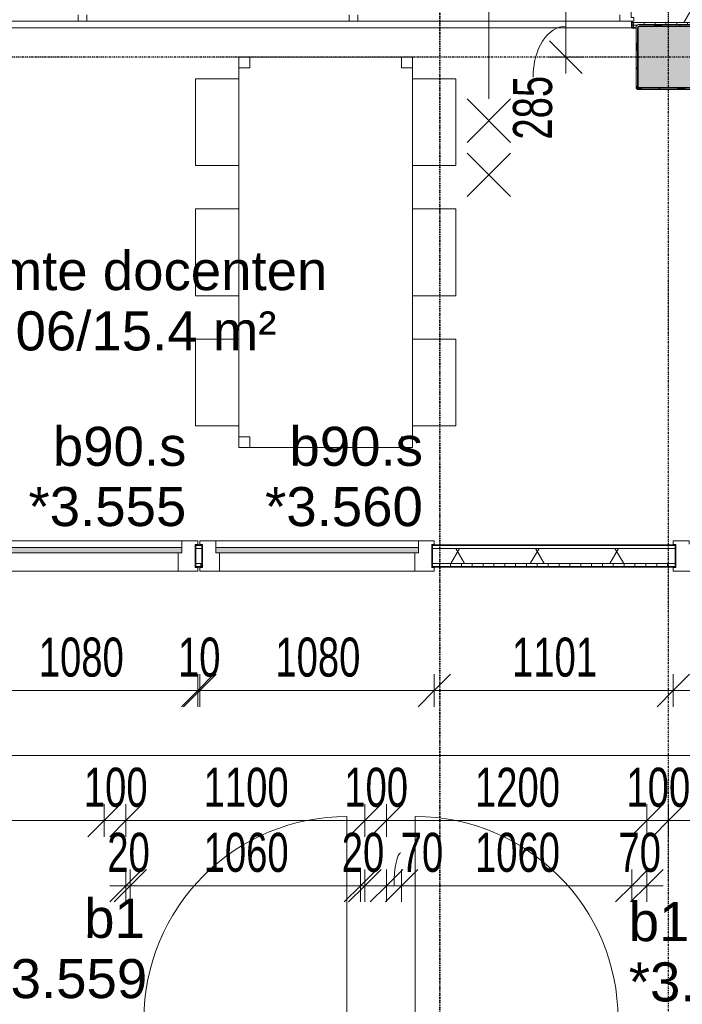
# Model space of a CAD drawing. Header units: millimetres. Extents: x -80560 to 110805, y -11020 to 52719.
# Tile 83 of 145: x 64305 to 67358, y 18234 to 22772. Entities that reach past the tile are written whole.
import ezdxf

# ---------------------------------------------------------------- set-up
doc = ezdxf.new("R2010")
doc.units = ezdxf.units.MM
doc.linetypes.add('CENTER2', pattern=[20, 8, -4, 4, -4])
doc.linetypes.add('DASHDOT2', pattern=[8, 4, -2, 0, -2])
for name, color, linetype, lineweight in [('A-ANNO-DIMS', 211, 'Continuous', 9), ('A-ANNO-DIMS-100', 211, 'Continuous', 9), ('A-ANNO-NOTE', 131, 'Continuous', 18), ('A-AREA-IDEN', 2, 'Continuous', 9), ('A-DOOR', 31, 'Continuous', 18), ('A-GLAZ', 151, 'Continuous', 18), ('A-GLAZ-IDEN', 152, 'Continuous', 18), ('A-WALL', 113, 'Continuous', 35), ('A-WALL-PATT', 111, 'Continuous', 35), ('G-ANNO-SYMB', 111, 'Continuous', 9), ('I-FURN', 30, 'Continuous', 18), ('I-WALL', 2, 'Continuous', 18), ('S-COLS', 52, 'Continuous', 18), ('S-GRID', 1, 'Continuous', 9)]:
    doc.layers.add(name, color=color, linetype=linetype, lineweight=lineweight)
doc.styles.add('Arial', font='arial.ttf', dxfattribs={"height": 180})
doc.styles.add('Arial_5', font='arial.ttf', dxfattribs={"width": 0.7, "height": 180})
doc.dimstyles.new('n3o_1_8', dxfattribs={"dimscale": 304.8, "dimtxt": 183.646692, "dimasz": 0.492126, "dimexe": 0.246063, "dimexo": 0.0625, "dimgap": 0.032808, "dimtad": 1, "dimdec": 0, "dimdsep": 46, "dimtxsty": 'Arial_5', "dimblk1": 'OBLIQUE', "dimblk2": 'OBLIQUE', "dimsah": 1, "dimcen": 0.09, "dimdle": 0.246063, "dimazin": 0, "dimtfac": 1, "dimtdec": 4, "dimtix": 1, "dimtmove": 0, "dimatfit": 3, "dimfxl": 0.246063, "dimfxlon": 1, "dimtvp": 1, "dimtolj": 1, "dimtzin": 0, "dimarcsym": 2})
doc.dimstyles.new('n3o_1_8_1', dxfattribs={"dimscale": 304.8, "dimtxt": 183.646692, "dimasz": 0.492126, "dimexe": 0.246063, "dimexo": 0.0625, "dimgap": 0.032808, "dimtad": 1, "dimdec": 0, "dimdsep": 46, "dimtxsty": 'Arial_5', "dimblk1": 'OBLIQUE', "dimblk2": 'OBLIQUE', "dimsah": 1, "dimcen": 0.09, "dimdle": 0.246063, "dimazin": 0, "dimtfac": 1, "dimtdec": 4, "dimtix": 1, "dimtmove": 1, "dimatfit": 3, "dimfxl": 0.246063, "dimfxlon": 1, "dimtvp": 1, "dimtolj": 1, "dimtzin": 0, "dimarcsym": 2})
doc.dimstyles.new('n3o_1_8_3', dxfattribs={"dimscale": 304.8, "dimtxt": 183.646692, "dimasz": 0.492126, "dimexe": 0.246063, "dimexo": 0.0625, "dimgap": 0.032808, "dimtad": 1, "dimdec": 0, "dimdsep": 46, "dimtxsty": 'Arial_5', "dimblk1": 'OBLIQUE', "dimblk2": 'OBLIQUE', "dimsah": 1, "dimcen": 0.09, "dimdle": 0.246063, "dimazin": 0, "dimtfac": 1, "dimtdec": 4, "dimtix": 1, "dimtmove": 0, "dimatfit": 3, "dimfxl": 0.246063, "dimfxlon": 1, "dimtvp": 1, "dimtolj": 1, "dimtzin": 0, "dimarcsym": 2})
doc.dimstyles.new('n3o_1_8_4', dxfattribs={"dimscale": 304.8, "dimtxt": 183.646692, "dimasz": 0.492126, "dimexe": 0.246063, "dimexo": 0.0625, "dimgap": 0.032808, "dimtad": 1, "dimdec": 0, "dimdsep": 46, "dimtxsty": 'Arial_5', "dimblk1": 'OBLIQUE', "dimblk2": 'OBLIQUE', "dimsah": 1, "dimcen": 0.09, "dimdle": 0.246063, "dimazin": 0, "dimtfac": 1, "dimtdec": 4, "dimtix": 1, "dimtmove": 0, "dimatfit": 3, "dimfxl": 0.246063, "dimfxlon": 1, "dimtvp": 1, "dimtolj": 1, "dimtzin": 0, "dimarcsym": 2})
pattern_1 = [(90, (60182.32, 22735), (-50, -1e-13), [])]
pattern_2 = [(60, (24894.82, 0), (-274.963, 158.75), []), (120, (24894.82, 0), (-274.963, -158.75), [])]

# ---------------------------------------------------------------- blocks, each defined once
blk = doc.blocks.new('NLRS_28_SCO_UN_staalkolom koker betongevuld_gen_CGA - kolom A-1233145-DO_03 derde verdieping')
at = {"layer": 'S-COLS', "lineweight": 5}
h = blk.add_hatch(dxfattribs=at)
h.set_pattern_fill('FP_177', color=256, style=0, pattern_type=2)
h.set_pattern_definition([(45, (-42400, -22600), (-99.99975, 99.99975), []), (45, (-42315, -22600), (-99.99975, 99.99975), []), (45, (-42310, -22600), (-99.99975, 99.99975), []), (45, (-42305, -22600), (-99.99975, 99.99975), []), (45, (-42300, -22600), (-99.99975, 99.99975), []), (45, (-42295, -22600), (-99.99975, 99.99975), []), (45, (-42290, -22600), (-99.99975, 99.99975), []), (45, (-42285, -22600), (-99.99975, 99.99975), [])])
h.paths.add_polyline_path([(138, -150), (146.5, -146.5), (150, -138), (150, 138), (146.5, 146.5), (137.2, 150), (-138, 150), (-146.5, 146.5), (-150, 138), (-150, -138), (-146.5, -146.5), (-138, -150)], flags=0)
h.paths.add_polyline_path([(-134, -142), (-139.7, -139.7), (-142, -134), (-142, 134), (-139.7, 139.7), (-134, 142), (134, 142), (139.7, 139.7), (142, 134), (142, -134), (139.7, -139.7), (134, -142)], flags=0)
at = {"layer": 'S-COLS', "lineweight": 9}
blk.add_hatch(color=256, dxfattribs=at).paths.add_polyline_path([(-134, -142), (134, -142), (139.7, -139.7), (142, -134), (142, 134), (139.7, 139.7), (134, 142), (-134, 142), (-139.7, 139.7), (-142, 134), (-142, -134), (-139.7, -139.7)], flags=0)
at = {"layer": 'S-COLS'}
for p, q in [((-150, -138), (-150, 138)), ((-138, 150), (138, 150)), ((134, 142), (-134, 142)), ((150, 138), (150, -138)), ((-142, 134), (-142, -134)), ((142, -134), (142, 134)), ((138, -150), (-138, -150)), ((-134, -142), (134, -142))]:
    blk.add_line(p, q, dxfattribs=at)
at = {"layer": 'S-COLS', "lineweight": 35}
for p, q in [((-134, 142), (134, 142)), ((-142, -134), (-142, 134)), ((142, 134), (142, -134)), ((134, -142), (-134, -142))]:
    blk.add_line(p, q, dxfattribs=at)
at = {"layer": 'S-COLS'}
for centre, radius, start, end in [((-138, 138), 12, 90, 180), ((-134, 134), 8, 90, 180), ((134, 134), 8, 360, 90), ((138, 138), 12, 0, 90), ((-134, -134), 8, 180, 270), ((134, -134), 8, 270, 360), ((-138, -138), 12, 180, 270), ((138, -138), 12, 270, 360)]:
    blk.add_arc(centre, radius, start, end, dxfattribs=at)
at = {"layer": 'S-COLS', "lineweight": 35}
for centre, start, end in [((-134, 134), 90, 180), ((134, 134), 0, 90), ((-134, -134), 180, 270), ((134, -134), 270, 0)]:
    blk.add_arc(centre, 8, start, end, dxfattribs=at)
blk = doc.blocks.new('19112_SW_LeonardoCollege_R2020_rvt-1-DO_03 derde verdieping')
at = {"color": 250, "lineweight": 9}
blk.add_blockref('NLRS_28_SCO_UN_staalkolom koker betongevuld_gen_CGA - kolom A-1233145-DO_03 derde verdieping', (42400, 22600), dxfattribs=at)
blk = doc.blocks.new('70_EHA_GEN_Aula tables - 6 chairs-30219602-DO_03 derde verdieping')
at = {"layer": 'I-FURN'}
for p, q in [((-800, 600), (-400, 600)), ((-800, 400), (-800, 600)), ((-400, 600), (-400, 400)), ((-200, 600), (200, 600)), ((-200, 400), (-200, 600)), ((200, 600), (200, 400)), ((400, 600), (800, 600)), ((400, 400), (400, 600)), ((800, 600), (800, 400)), ((-850, 400), (-900, 400)), ((-900, 400), (-900, 350)), ((-900, 350), (-900, 400)), ((-900, 400), (-850, 400)), ((900, 400), (-900, 400)), ((-900, 400), (-900, -400)), ((-900, -400), (-900, 400)), ((-900, 400), (900, 400)), ((-850, 350), (-850, 400)), ((-850, 400), (-850, 350)), ((900, 400), (850, 400)), ((850, 400), (850, 350)), ((850, 350), (850, 400)), ((850, 400), (900, 400)), ((900, 350), (900, 400)), ((900, 400), (900, 350)), ((900, -400), (900, 400)), ((900, 400), (900, -400)), ((-900, 350), (-850, 350)), ((-850, 350), (-900, 350)), ((850, 350), (900, 350)), ((900, 350), (850, 350)), ((-850, -350), (-900, -350)), ((-900, -350), (-900, -400)), ((-900, -400), (-900, -350)), ((-900, -350), (-850, -350)), ((-850, -400), (-850, -350)), ((-850, -350), (-850, -400)), ((900, -350), (850, -350)), ((850, -350), (850, -400)), ((850, -400), (850, -350)), ((850, -350), (900, -350)), ((900, -400), (900, -350)), ((900, -350), (900, -400)), ((-900, -400), (-850, -400)), ((-850, -400), (-900, -400)), ((-900, -400), (900, -400)), ((900, -400), (-900, -400)), ((-800, -400), (-800, -600)), ((-400, -600), (-400, -400)), ((-200, -400), (-200, -600)), ((200, -600), (200, -400)), ((400, -600), (400, -400)), ((800, -400), (800, -600)), ((850, -400), (900, -400)), ((900, -400), (850, -400)), ((-800, -600), (-400, -600)), ((-200, -600), (200, -600)), ((800, -600), (400, -600))]:
    blk.add_line(p, q, dxfattribs=at)
blk = doc.blocks.new('32_n3o_raam_h1xb4 - 90x139_25_M_1740x5080-33466108-DO_03 derde verdieping')
at = {"layer": 'A-GLAZ'}
for p, q in [((-2540, 45), (-2540, 28)), ((-2475, 45), (-2540, 45)), ((-2540, 28), (-2528, 28)), ((-2528, 28), (-2528, -94)), ((-2475, 15), (-2475, 45)), ((-2475, 45), (-1268, 45)), ((-1228, 45), (-1268, 45)), ((-1268, 45), (-1268, 15)), ((-1228, 15), (-1228, 45)), ((-1228, 45), (-20, 45)), ((20, 45), (-20, 45)), ((-20, 45), (-20, 15)), ((20, 15), (20, 45)), ((20, 45), (1228, 45)), ((1268, 45), (1228, 45)), ((1228, 45), (1228, 15)), ((1268, 15), (1268, 45)), ((1268, 45), (2475, 45)), ((2540, 45), (2475, 45)), ((2475, 45), (2475, 15)), ((2528, -94), (2528, 28)), ((2528, 28), (2540, 28)), ((2540, 28), (2540, 45)), ((-2450, -94), (-2450, -9)), ((-1293, -9), (-1293, -94)), ((-1203, -94), (-1203, -9)), ((-45, -9), (-45, -94)), ((45, -94), (45, -9)), ((1203, -9), (1203, -94)), ((1293, -94), (1293, -9)), ((2450, -9), (2450, -94)), ((-2528, -94), (-2450, -94)), ((-1293, -94), (-2450, -94)), ((-1293, -94), (-1203, -94)), ((-45, -94), (-1203, -94)), ((-45, -94), (45, -94)), ((1203, -94), (45, -94)), ((1203, -94), (1293, -94)), ((2450, -94), (1293, -94)), ((2450, -94), (2528, -94))]:
    blk.add_line(p, q, dxfattribs=at)
blk = doc.blocks.new('32_n3o_deur_enkel - 90x139_17_K_930_2590x1080_glasdeur-33460518-DO_03 derde verdieping')
at = {"layer": 'A-GLAZ'}
for p, q in [((-467, 69.5), (-540, 69.5)), ((-540, 69.5), (-540, 52.5)), ((-540, 52.5), (-528, 52.5)), ((-528, 52.5), (-528, -52.5)), ((-467, 55.5), (-467, 69.5)), ((540, 69.5), (467, 69.5)), ((467, 69.5), (467, 55.5)), ((528, -52.5), (528, 52.5)), ((528, 52.5), (540, 52.5)), ((540, 52.5), (540, 69.5)), ((-450, -69.5), (-450, 15.5)), ((450, 15.5), (450, -69.5)), ((-528, -52.5), (-540, -52.5)), ((-540, -52.5), (-540, -69.5)), ((-540, -69.5), (-450, -69.5)), ((450, -69.5), (540, -69.5)), ((540, -52.5), (528, -52.5)), ((540, -69.5), (540, -52.5))]:
    blk.add_line(p, q, dxfattribs=at)
blk = doc.blocks.new('32_n3o_raam_h1xb1 - 90x139_17_K_2590x1080-33460519-DO_03 derde verdieping')
at = {"layer": 'A-GLAZ'}
for p, q in [((-540, 69.5), (-450, 69.5)), ((-540, 52.5), (-540, 69.5)), ((-528, 52.5), (-540, 52.5)), ((-528, -52.5), (-528, 52.5)), ((-450, 69.5), (-450, -15.5)), ((450, 69.5), (-450, 69.5)), ((450, 69.5), (540, 69.5)), ((450, -15.5), (450, 69.5)), ((528, 52.5), (528, -52.5)), ((540, 52.5), (528, 52.5)), ((540, 69.5), (540, 52.5)), ((-467, -39.5), (-467, -69.5)), ((467, -69.5), (467, -39.5)), ((-540, -52.5), (-528, -52.5)), ((-540, -69.5), (-540, -52.5)), ((-467, -69.5), (-540, -69.5)), ((-467, -69.5), (467, -69.5)), ((540, -69.5), (467, -69.5)), ((528, -52.5), (540, -52.5)), ((540, -52.5), (540, -69.5))]:
    blk.add_line(p, q, dxfattribs=at)
blk = doc.blocks.new('30_n3o_raam_vast - 24mm-33458426-DO_03 derde verdieping')
at = {"layer": 'A-DOOR'}
blk.add_hatch(color=256, dxfattribs=at).paths.add_polyline_path([(-934, -24), (0, -24), (0, 0), (-934, 0)], flags=0)
for p, q in [((-934, -24), (-934, 0)), ((-934, 0), (0, 0)), ((0, 0), (0, -24)), ((0, -24), (-934, -24))]:
    blk.add_line(p, q, dxfattribs=at)
blk = doc.blocks.new('00_n3o_symbool_swingangle - std-31745489-DO_03 derde verdieping')
at = {"layer": 'A-DOOR'}
blk.add_line((-415, -10), (-415, -944), dxfattribs=at)
blk.add_arc((-415, -10), 934, 270, 0, dxfattribs=at)
blk = doc.blocks.new('00_n3o_symbool_swingangle - std-31756284-DO_03 derde verdieping')
at = {"layer": 'A-DOOR'}
blk.add_line((-415, 10), (-415, 944), dxfattribs=at)
blk.add_arc((-415, 10), 934, 360, 90, dxfattribs=at)
blk = doc.blocks.new('DIMBLOCK25-DO_03 derde verdieping')
at = {"layer": 'A-ANNO-DIMS-100'}
for p, q in [((66821.5, 22885), (66746.5, 22960)), ((66821.5, 22960), (66821.5, 22525)), ((66896.5, 22885), (66746.5, 22885)), ((66821.5, 22885), (66896.5, 22810)), ((66821.5, 22885), (66896.5, 22885)), ((66821.5, 22600), (66746.5, 22675)), ((66746.5, 22600), (66896.5, 22600)), ((66821.5, 22600), (66746.5, 22600)), ((66821.5, 22600), (66896.5, 22525))]:
    blk.add_line(p, q, dxfattribs=at)
blk.add_ellipse((66821.5, 22508), major_axis=(0, 234.5), ratio=0.645146, start_param=0, end_param=1.570796, dxfattribs=at)
at = {"layer": 'A-ANNO-DIMS-100', "color": 0, "insert": (66577.8, 22219.8), "char_height": 180, "width": 345.821, "attachment_point": 1, "rotation": 90, "line_spacing_factor": 0.941778, "style": 'Arial_5'}
blk.add_mtext('285', dxfattribs=at)
blk = doc.blocks.new('_Oblique')
at = {"color": 0, "linetype": 'ByBlock', "lineweight": -2}
blk.add_line((-0.5, -0.5), (0.5, 0.5), dxfattribs=at)
blk = doc.blocks.new('DIMBLOCK254-DO_03 derde verdieping')
at = {"layer": 'A-ANNO-DIMS-100'}
for p, q in [((51244.8, 19380.5), (51319.8, 19455.5)), ((51244.8, 19455.5), (51244.8, 19305.5)), ((51244.8, 19380.5), (51244.8, 19455.5)), ((68406.3, 19380.5), (68481.3, 19455.5)), ((68406.3, 19455.5), (68406.3, 19305.5)), ((68406.3, 19380.5), (68406.3, 19455.5)), ((51244.8, 19380.5), (51169.8, 19305.5)), ((51244.8, 19380.5), (68406.3, 19380.5)), ((68406.3, 19380.5), (68331.3, 19305.5))]:
    blk.add_line(p, q, dxfattribs=at)
at = {"layer": 'A-ANNO-DIMS-100', "color": 0, "insert": (59585.4, 19624.2), "char_height": 180, "width": 576.368, "attachment_point": 1, "line_spacing_factor": 0.941778, "style": 'Arial_5'}
blk.add_mtext('17162', dxfattribs=at)
blk = doc.blocks.new('DIMBLOCK281-DO_03 derde verdieping')
at = {"layer": 'A-ANNO-DIMS-100'}
for p, q in [((61944.8, 19080.5), (62019.8, 19155.5)), ((61944.8, 19005.5), (61944.8, 19155.5)), ((64694.8, 19080.5), (64769.8, 19155.5)), ((64694.8, 19005.5), (64694.8, 19155.5)), ((61944.8, 19080.5), (61869.8, 19005.5)), ((61944.8, 19080.5), (64694.8, 19080.5)), ((61944.8, 19080.5), (61944.8, 19005.5)), ((64694.8, 19080.5), (64619.8, 19005.5)), ((64694.8, 19080.5), (64694.8, 19005.5))]:
    blk.add_line(p, q, dxfattribs=at)
at = {"layer": 'A-ANNO-DIMS-100', "color": 0, "insert": (63127.7, 19324.2), "char_height": 180, "width": 461.094, "attachment_point": 1, "line_spacing_factor": 0.941778, "style": 'Arial_5'}
blk.add_mtext('2750', dxfattribs=at)
blk = doc.blocks.new('DIMBLOCK282-DO_03 derde verdieping')
at = {"layer": 'A-ANNO-DIMS-100'}
for p, q in [((64694.8, 19080.5), (64769.8, 19155.5)), ((64694.8, 19005.5), (64694.8, 19155.5)), ((64794.8, 19080.5), (64869.8, 19155.5)), ((64794.8, 19005.5), (64794.8, 19155.5)), ((64694.8, 19080.5), (64619.8, 19005.5)), ((64694.8, 19080.5), (64794.8, 19080.5)), ((64694.8, 19080.5), (64694.8, 19005.5)), ((64794.8, 19080.5), (64719.8, 19005.5)), ((64794.8, 19080.5), (64794.8, 19005.5))]:
    blk.add_line(p, q, dxfattribs=at)
at = {"layer": 'A-ANNO-DIMS-100', "color": 0, "insert": (64600.7, 19324.2), "char_height": 180, "width": 345.821, "attachment_point": 1, "line_spacing_factor": 0.941778, "style": 'Arial_5'}
blk.add_mtext('100', dxfattribs=at)
blk = doc.blocks.new('DIMBLOCK283-DO_03 derde verdieping')
at = {"layer": 'A-ANNO-DIMS-100'}
for p, q in [((64794.8, 19080.5), (64869.8, 19155.5)), ((64794.8, 19005.5), (64794.8, 19155.5)), ((65894.8, 19080.5), (65969.8, 19155.5)), ((65894.8, 19005.5), (65894.8, 19155.5)), ((64794.8, 19080.5), (64719.8, 19005.5)), ((64794.8, 19080.5), (65894.8, 19080.5)), ((64794.8, 19080.5), (64794.8, 19005.5)), ((65894.8, 19080.5), (65819.8, 19005.5)), ((65894.8, 19080.5), (65894.8, 19005.5))]:
    blk.add_line(p, q, dxfattribs=at)
at = {"layer": 'A-ANNO-DIMS-100', "color": 0, "insert": (65152.7, 19324.2), "char_height": 180, "width": 461.094, "attachment_point": 1, "line_spacing_factor": 0.941778, "style": 'Arial_5'}
blk.add_mtext('1100', dxfattribs=at)
blk = doc.blocks.new('DIMBLOCK284-DO_03 derde verdieping')
at = {"layer": 'A-ANNO-DIMS-100'}
for p, q in [((65894.8, 19080.5), (65969.8, 19155.5)), ((65894.8, 19005.5), (65894.8, 19155.5)), ((65994.8, 19080.5), (66069.8, 19155.5)), ((65994.8, 19005.5), (65994.8, 19155.5)), ((65894.8, 19080.5), (65819.8, 19005.5)), ((65894.8, 19080.5), (65994.8, 19080.5)), ((65894.8, 19080.5), (65894.8, 19005.5)), ((65994.8, 19080.5), (65919.8, 19005.5)), ((65994.8, 19080.5), (65994.8, 19005.5))]:
    blk.add_line(p, q, dxfattribs=at)
at = {"layer": 'A-ANNO-DIMS-100', "color": 0, "insert": (65800.7, 19324.2), "char_height": 180, "width": 345.821, "attachment_point": 1, "line_spacing_factor": 0.941778, "style": 'Arial_5'}
blk.add_mtext('100', dxfattribs=at)
blk = doc.blocks.new('DIMBLOCK285-DO_03 derde verdieping')
at = {"layer": 'A-ANNO-DIMS-100'}
for p, q in [((65994.8, 19080.5), (66069.8, 19155.5)), ((65994.8, 19005.5), (65994.8, 19155.5)), ((67194.8, 19080.5), (67269.8, 19155.5)), ((67194.8, 19005.5), (67194.8, 19155.5)), ((65994.8, 19080.5), (65919.8, 19005.5)), ((65994.8, 19080.5), (67194.8, 19080.5)), ((65994.8, 19080.5), (65994.8, 19005.5)), ((67194.8, 19080.5), (67119.8, 19005.5)), ((67194.8, 19080.5), (67194.8, 19005.5))]:
    blk.add_line(p, q, dxfattribs=at)
at = {"layer": 'A-ANNO-DIMS-100', "color": 0, "insert": (66402.7, 19324.2), "char_height": 180, "width": 461.094, "attachment_point": 1, "line_spacing_factor": 0.941778, "style": 'Arial_5'}
blk.add_mtext('1200', dxfattribs=at)
blk = doc.blocks.new('DIMBLOCK286-DO_03 derde verdieping')
at = {"layer": 'A-ANNO-DIMS-100'}
for p, q in [((67194.8, 19080.5), (67269.8, 19155.5)), ((67194.8, 19005.5), (67194.8, 19155.5)), ((67294.8, 19080.5), (67369.8, 19155.5)), ((67294.8, 19005.5), (67294.8, 19155.5)), ((67194.8, 19080.5), (67119.8, 19005.5)), ((67194.8, 19080.5), (67294.8, 19080.5)), ((67194.8, 19080.5), (67194.8, 19005.5)), ((67294.8, 19080.5), (67219.8, 19005.5)), ((67294.8, 19080.5), (67294.8, 19005.5))]:
    blk.add_line(p, q, dxfattribs=at)
at = {"layer": 'A-ANNO-DIMS-100', "color": 0, "insert": (67100.7, 19324.2), "char_height": 180, "width": 345.821, "attachment_point": 1, "line_spacing_factor": 0.941778, "style": 'Arial_5'}
blk.add_mtext('100', dxfattribs=at)
blk = doc.blocks.new('DIMBLOCK287-DO_03 derde verdieping')
at = {"layer": 'A-ANNO-DIMS-100'}
for p, q in [((67294.8, 19080.5), (67369.8, 19155.5)), ((67294.8, 19005.5), (67294.8, 19155.5)), ((69944.8, 19080.5), (70019.8, 19155.5)), ((69944.8, 19005.5), (69944.8, 19155.5)), ((67294.8, 19080.5), (67219.8, 19005.5)), ((67294.8, 19080.5), (69944.8, 19080.5)), ((67294.8, 19080.5), (67294.8, 19005.5)), ((69944.8, 19080.5), (69869.8, 19005.5)), ((69944.8, 19080.5), (69944.8, 19005.5))]:
    blk.add_line(p, q, dxfattribs=at)
at = {"layer": 'A-ANNO-DIMS-100', "color": 0, "insert": (68427.7, 19324.2), "char_height": 180, "width": 461.094, "attachment_point": 1, "line_spacing_factor": 0.941778, "style": 'Arial_5'}
blk.add_mtext('2650', dxfattribs=at)
blk = doc.blocks.new('DIMBLOCK540-DO_03 derde verdieping')
at = {"layer": 'A-ANNO-DIMS-100'}
for p, q in [((64045.3, 19680.5), (64120.3, 19755.5)), ((64045.3, 19755.5), (64045.3, 19605.5)), ((64045.3, 19680.5), (64045.3, 19755.5)), ((65125.3, 19680.5), (65200.3, 19755.5)), ((65125.3, 19755.5), (65125.3, 19605.5)), ((65125.3, 19680.5), (65125.3, 19755.5)), ((64045.3, 19680.5), (63970.3, 19605.5)), ((64045.3, 19680.5), (65125.3, 19680.5)), ((65125.3, 19680.5), (65050.3, 19605.5))]:
    blk.add_line(p, q, dxfattribs=at)
at = {"layer": 'A-ANNO-DIMS-100', "color": 0, "insert": (64393.2, 19924.2), "char_height": 180, "width": 461.094, "attachment_point": 1, "line_spacing_factor": 0.941778, "style": 'Arial_5'}
blk.add_mtext('1080', dxfattribs=at)
blk = doc.blocks.new('DIMBLOCK541-DO_03 derde verdieping')
at = {"layer": 'A-ANNO-DIMS-100'}
for p, q in [((65125.3, 19680.5), (65200.3, 19755.5)), ((65125.3, 19755.5), (65125.3, 19605.5)), ((65125.3, 19680.5), (65125.3, 19755.5)), ((65135.3, 19680.5), (65210.3, 19755.5)), ((65135.3, 19755.5), (65135.3, 19605.5)), ((65135.3, 19680.5), (65135.3, 19755.5)), ((65125.3, 19680.5), (65050.3, 19605.5)), ((65135.3, 19680.5), (65060.3, 19605.5)), ((65125.3, 19680.5), (65135.3, 19680.5))]:
    blk.add_line(p, q, dxfattribs=at)
at = {"layer": 'A-ANNO-DIMS-100', "color": 0, "insert": (65034.3, 19924.2), "char_height": 180, "width": 230.547, "attachment_point": 1, "line_spacing_factor": 0.941778, "style": 'Arial_5'}
blk.add_mtext('10', dxfattribs=at)
blk = doc.blocks.new('DIMBLOCK542-DO_03 derde verdieping')
at = {"layer": 'A-ANNO-DIMS-100'}
for p, q in [((65135.3, 19680.5), (65210.3, 19755.5)), ((65135.3, 19755.5), (65135.3, 19605.5)), ((65135.3, 19680.5), (65135.3, 19755.5)), ((66215.3, 19680.5), (66290.3, 19755.5)), ((66215.3, 19755.5), (66215.3, 19605.5)), ((66215.3, 19680.5), (66215.3, 19755.5)), ((65135.3, 19680.5), (65060.3, 19605.5)), ((65135.3, 19680.5), (66215.3, 19680.5)), ((66215.3, 19680.5), (66140.3, 19605.5))]:
    blk.add_line(p, q, dxfattribs=at)
at = {"layer": 'A-ANNO-DIMS-100', "color": 0, "insert": (65483.2, 19924.2), "char_height": 180, "width": 461.094, "attachment_point": 1, "line_spacing_factor": 0.941778, "style": 'Arial_5'}
blk.add_mtext('1080', dxfattribs=at)
blk = doc.blocks.new('DIMBLOCK543-DO_03 derde verdieping')
at = {"layer": 'A-ANNO-DIMS-100'}
for p, q in [((66215.3, 19680.5), (66290.3, 19755.5)), ((66215.3, 19755.5), (66215.3, 19605.5)), ((66215.3, 19680.5), (66215.3, 19755.5)), ((67316.3, 19680.5), (67391.3, 19755.5)), ((67316.3, 19755.5), (67316.3, 19605.5)), ((67316.3, 19680.5), (67316.3, 19755.5)), ((66215.3, 19680.5), (66140.3, 19605.5)), ((66215.3, 19680.5), (67316.3, 19680.5)), ((67316.3, 19680.5), (67241.3, 19605.5))]:
    blk.add_line(p, q, dxfattribs=at)
at = {"layer": 'A-ANNO-DIMS-100', "color": 0, "insert": (66573.7, 19924.2), "char_height": 180, "width": 461.094, "attachment_point": 1, "line_spacing_factor": 0.941778, "style": 'Arial_5'}
blk.add_mtext('1101', dxfattribs=at)
blk = doc.blocks.new('DIMBLOCK544-DO_03 derde verdieping')
at = {"layer": 'A-ANNO-DIMS-100'}
for p, q in [((67316.3, 19680.5), (67391.3, 19755.5)), ((67316.3, 19755.5), (67316.3, 19605.5)), ((67316.3, 19680.5), (67316.3, 19755.5)), ((68396.3, 19680.5), (68471.3, 19755.5)), ((68396.3, 19755.5), (68396.3, 19605.5)), ((68396.3, 19680.5), (68396.3, 19755.5)), ((67316.3, 19680.5), (67241.3, 19605.5)), ((67316.3, 19680.5), (68396.3, 19680.5)), ((68396.3, 19680.5), (68321.3, 19605.5))]:
    blk.add_line(p, q, dxfattribs=at)
at = {"layer": 'A-ANNO-DIMS-100', "color": 0, "insert": (67664.2, 19924.2), "char_height": 180, "width": 461.094, "attachment_point": 1, "line_spacing_factor": 0.941778, "style": 'Arial_5'}
blk.add_mtext('1080', dxfattribs=at)
blk = doc.blocks.new('DIMBLOCK601-DO_03 derde verdieping')
at = {"layer": 'A-ANNO-DIMS-100'}
for p, q in [((64794.8, 18780.5), (64869.8, 18855.5)), ((64794.8, 18705.5), (64794.8, 18855.5)), ((64814.8, 18780.5), (64889.8, 18855.5)), ((64814.8, 18855.5), (64814.8, 18705.5)), ((64814.8, 18780.5), (64814.8, 18855.5)), ((64719.8, 18780.5), (64814.8, 18780.5)), ((64794.8, 18780.5), (64719.8, 18705.5)), ((64814.8, 18780.5), (64739.8, 18705.5)), ((64794.8, 18780.5), (64794.8, 18705.5))]:
    blk.add_line(p, q, dxfattribs=at)
at = {"layer": 'A-ANNO-DIMS-100', "color": 0, "insert": (64708.8, 19024.2), "char_height": 180, "width": 230.547, "attachment_point": 1, "line_spacing_factor": 0.941778, "style": 'Arial_5'}
blk.add_mtext('20', dxfattribs=at)
blk = doc.blocks.new('DIMBLOCK602-DO_03 derde verdieping')
at = {"layer": 'A-ANNO-DIMS-100'}
for p, q in [((64814.8, 18780.5), (64889.8, 18855.5)), ((64814.8, 18855.5), (64814.8, 18705.5)), ((64814.8, 18780.5), (64814.8, 18855.5)), ((65874.8, 18780.5), (65949.8, 18855.5)), ((65874.8, 18855.5), (65874.8, 18705.5)), ((65874.8, 18780.5), (65874.8, 18855.5)), ((64814.8, 18780.5), (64739.8, 18705.5)), ((64814.8, 18780.5), (65874.8, 18780.5)), ((65874.8, 18780.5), (65799.8, 18705.5))]:
    blk.add_line(p, q, dxfattribs=at)
at = {"layer": 'A-ANNO-DIMS-100', "color": 0, "insert": (65152.7, 19024.2), "char_height": 180, "width": 461.094, "attachment_point": 1, "line_spacing_factor": 0.941778, "style": 'Arial_5'}
blk.add_mtext('1060', dxfattribs=at)
blk = doc.blocks.new('DIMBLOCK603-DO_03 derde verdieping')
at = {"layer": 'A-ANNO-DIMS-100'}
for p, q in [((65874.8, 18780.5), (65949.8, 18855.5)), ((65874.8, 18855.5), (65874.8, 18705.5)), ((65874.8, 18780.5), (65874.8, 18855.5)), ((65894.8, 18780.5), (65969.8, 18855.5)), ((65894.8, 18705.5), (65894.8, 18855.5)), ((65874.8, 18780.5), (65799.8, 18705.5)), ((65894.8, 18780.5), (65819.8, 18705.5)), ((65874.8, 18780.5), (65969.8, 18780.5)), ((65894.8, 18780.5), (65894.8, 18705.5))]:
    blk.add_line(p, q, dxfattribs=at)
at = {"layer": 'A-ANNO-DIMS-100', "color": 0, "insert": (65788.8, 19024.2), "char_height": 180, "width": 230.547, "attachment_point": 1, "line_spacing_factor": 0.941778, "style": 'Arial_5'}
blk.add_mtext('20', dxfattribs=at)
blk = doc.blocks.new('DIMBLOCK604-DO_03 derde verdieping')
at = {"layer": 'A-ANNO-DIMS-100'}
for p, q in [((65994.8, 18780.5), (66069.8, 18855.5)), ((65994.8, 18705.5), (65994.8, 18855.5)), ((66064.8, 18780.5), (66139.8, 18855.5)), ((66064.8, 18855.5), (66064.8, 18705.5)), ((66064.8, 18780.5), (66064.8, 18855.5)), ((65919.8, 18780.5), (66064.8, 18780.5)), ((65994.8, 18780.5), (65919.8, 18705.5)), ((66064.8, 18780.5), (65989.8, 18705.5)), ((65994.8, 18780.5), (65994.8, 18705.5))]:
    blk.add_line(p, q, dxfattribs=at)
blk.add_ellipse((66060.7, 18780.5), major_axis=(0, 151.3), ratio=0.203874, start_param=0, end_param=1.570796, dxfattribs=at)
at = {"layer": 'A-ANNO-DIMS-100', "color": 0, "insert": (66060.7, 19024.2), "char_height": 180, "width": 230.547, "attachment_point": 1, "line_spacing_factor": 0.941778, "style": 'Arial_5'}
blk.add_mtext('70', dxfattribs=at)
blk = doc.blocks.new('DIMBLOCK605-DO_03 derde verdieping')
at = {"layer": 'A-ANNO-DIMS-100'}
for p, q in [((66064.8, 18780.5), (66139.8, 18855.5)), ((66064.8, 18855.5), (66064.8, 18705.5)), ((66064.8, 18780.5), (66064.8, 18855.5)), ((67124.8, 18780.5), (67199.8, 18855.5)), ((67124.8, 18855.5), (67124.8, 18705.5)), ((67124.8, 18780.5), (67124.8, 18855.5)), ((66064.8, 18780.5), (65989.8, 18705.5)), ((66064.8, 18780.5), (67124.8, 18780.5)), ((67124.8, 18780.5), (67049.8, 18705.5))]:
    blk.add_line(p, q, dxfattribs=at)
at = {"layer": 'A-ANNO-DIMS-100', "color": 0, "insert": (66402.7, 19024.2), "char_height": 180, "width": 461.094, "attachment_point": 1, "line_spacing_factor": 0.941778, "style": 'Arial_5'}
blk.add_mtext('1060', dxfattribs=at)
blk = doc.blocks.new('DIMBLOCK606-DO_03 derde verdieping')
at = {"layer": 'A-ANNO-DIMS-100'}
for p, q in [((67124.8, 18780.5), (67199.8, 18855.5)), ((67124.8, 18855.5), (67124.8, 18705.5)), ((67124.8, 18780.5), (67124.8, 18855.5)), ((67194.8, 18780.5), (67269.8, 18855.5)), ((67194.8, 18705.5), (67194.8, 18855.5)), ((67124.8, 18780.5), (67049.8, 18705.5)), ((67194.8, 18780.5), (67119.8, 18705.5)), ((67124.8, 18780.5), (67269.8, 18780.5)), ((67194.8, 18780.5), (67194.8, 18705.5))]:
    blk.add_line(p, q, dxfattribs=at)
at = {"layer": 'A-ANNO-DIMS-100', "color": 0, "insert": (67063.8, 19024.2), "char_height": 180, "width": 230.547, "attachment_point": 1, "line_spacing_factor": 0.941778, "style": 'Arial_5'}
blk.add_mtext('70', dxfattribs=at)

msp = doc.modelspace()

# ---------------------------------------------------------------- hatches: boundary and pattern name
at = {"layer": 'A-WALL-PATT', "lineweight": 18}
h = msp.add_hatch(dxfattribs=at)
h.set_pattern_fill('FP_2', color=256, style=0, pattern_type=2)
h.set_pattern_definition(pattern_2)
h.paths.add_polyline_path([(68959.8, 22760), (68959.8, 22860), (67124.8, 22860), (67124.8, 22782), (67134.8, 22782), (67134.8, 22765), (67124.8, 22765), (67124.8, 22760), (68900.4, 22760)], flags=0)
h.paths.add_polyline_path([(62054.8, 22760), (62064.8, 22760), (62064.8, 22765), (62054.8, 22765), (62054.8, 22782), (62064.8, 22782), (62064.8, 22860), (61724.8, 22860), (61724.8, 22782), (61734.8, 22782), (61734.8, 22765), (61724.8, 22765), (61724.8, 22760), (61852.3, 22760)], flags=0)
h.paths.add_polyline_path([(56324.8, 22760), (56664.8, 22760), (56664.8, 22765), (56654.8, 22765), (56654.8, 22782), (56664.8, 22782), (56664.8, 22860), (56324.8, 22860), (56324.8, 22780), (56334.8, 22780), (56334.8, 22765), (56324.8, 22765)], flags=0)
h.paths.add_polyline_path([(53042.1, 22760), (53764.8, 22760), (53764.8, 22765), (53754.8, 22765), (53754.8, 22780), (53764.8, 22780), (53764.8, 22860), (51354.8, 22860), (51354.8, 22760), (52454.8, 22760)], flags=0)
h = msp.add_hatch(dxfattribs=at)
h.set_pattern_fill('FP_44', color=256, angle=90, style=0, pattern_type=2)
h.set_pattern_definition(pattern_1)
h.paths.add_polyline_path([(68984.8, 22735), (68984.8, 22747.5), (68493.8, 22747.5), (68493.8, 22735), (68900.4, 22735)], flags=0)
h.paths.add_polyline_path([(68406.3, 22735), (68418.8, 22735), (68418.8, 22747.5), (67441.3, 22746.5), (67444.8, 22735), (68313, 22735)], flags=0)
h.paths.add_polyline_path([(67138.3, 22735), (67144.8, 22735), (67145.5, 22739.7), (67148.3, 22746.5), (67148.3, 22747.5), (67124.8, 22747.5), (67124.8, 22735)], flags=0)
h.paths.add_polyline_path([(62064.8, 22735), (62064.8, 22747.5), (61724.8, 22747.5), (61724.8, 22735), (61852.3, 22735)], flags=0)
h.paths.add_polyline_path([(56326.1, 22735), (56344.8, 22735.7), (56345.5, 22739.7), (56348.3, 22746.5), (56348.3, 22747.5), (56324.8, 22747.5), (56324.8, 22735)], flags=0)
h.paths.add_polyline_path([(56664.8, 22735), (56664.8, 22747.5), (56641.3, 22746.5), (56644.8, 22735), (56663.5, 22735)], flags=0)
h.paths.add_polyline_path([(53042.1, 22735), (53764.8, 22735), (53764.8, 22747.5), (51242.3, 22746.5), (51242.3, 22744), (51244.8, 22735), (52454.8, 22735)], flags=0)
h = msp.add_hatch(dxfattribs=at)
h.set_pattern_fill('FP_44', color=256, angle=90, style=0, pattern_type=2)
h.set_pattern_definition(pattern_1)
h.paths.add_polyline_path([(68493.8, 22747.5), (68972.3, 22747.5), (68972.3, 22760), (68493.8, 22760), (68493.8, 22753)], flags=0)
h.paths.add_polyline_path([(68443.8, 22747.5), (68443.8, 22760), (67124.8, 22760), (67124.8, 22747.5), (67150.8, 22747.5), (67156.8, 22750), (67434.5, 22749.3), (67441.3, 22747.5), (68431.3, 22747.5)], flags=0)
h.paths.add_polyline_path([(62064.8, 22747.5), (62064.8, 22760), (61724.8, 22760), (61724.8, 22747.5), (61852.3, 22747.5)], flags=0)
h.paths.add_polyline_path([(56638.9, 22747.5), (56664.8, 22747.5), (56664.8, 22760), (56324.8, 22760), (56324.8, 22747.5), (56350.8, 22747.5), (56356.8, 22750), (56634.5, 22749.3), (56636.3, 22748.5)], flags=0)
h.paths.add_polyline_path([(53042.1, 22747.5), (53764.8, 22747.5), (53764.8, 22760), (51254.8, 22760), (51254.8, 22747.5), (52454.8, 22747.5)], flags=0)
h = msp.add_hatch(dxfattribs=at)
h.set_pattern_fill('FP_2', color=256, style=0, pattern_type=2)
h.set_pattern_definition(pattern_2)
h.paths.add_polyline_path([(68834.8, 20265), (68834.8, 20335), (68386.3, 20335), (68386.3, 20265)], flags=0)
h.paths.add_polyline_path([(67326.3, 20265), (67326.3, 20335), (66205.3, 20335), (66205.3, 20265), (66551, 20265)], flags=0)
h.paths.add_polyline_path([(65115.3, 20265), (65145.3, 20265), (65145.3, 20335), (65115.3, 20335)], flags=0)
h.paths.add_polyline_path([(64025.3, 20265), (64055.3, 20265), (64055.3, 20335), (64025.3, 20335)], flags=0)
h.paths.add_polyline_path([(62965.3, 20265), (62965.3, 20335), (62935.3, 20335), (62935.3, 20265)], flags=0)
h.paths.add_polyline_path([(61935.3, 20265), (61935.3, 20335), (61844.8, 20335), (61844.8, 20265), (61852.3, 20265)], flags=0)
h = msp.add_hatch(dxfattribs=at)
h.set_pattern_fill('FP_182', color=256, angle=-270, style=0, pattern_type=2)
h.set_pattern_definition([(270, (65339.82, 20350), (50, 4e-13), [])])
h.paths.add_polyline_path([(68386.3, 20250), (68834.8, 20250), (68834.8, 20265), (68386.3, 20265), (68386.3, 20253.5)], flags=0)
h.paths.add_polyline_path([(67326.3, 20250), (67326.3, 20265), (66205.3, 20265), (66205.3, 20250)], flags=0)
h.paths.add_polyline_path([(65145.3, 20250), (65145.3, 20265), (65115.3, 20265), (65115.3, 20250)], flags=0)
h.paths.add_polyline_path([(64025.3, 20250), (64055.3, 20250), (64055.3, 20265), (64025.3, 20265), (64025.3, 20253.5)], flags=0)
h.paths.add_polyline_path([(62965.3, 20250), (62965.3, 20265), (62935.3, 20265), (62935.3, 20250)], flags=0)
h.paths.add_polyline_path([(61935.3, 20250), (61935.3, 20265), (61844.8, 20265), (61844.8, 20250)], flags=0)

# ---------------------------------------------------------------- linework, layer by layer
at = {"layer": 'A-ANNO-NOTE', "lineweight": 9}
for p, q in [((66466.3, 23207), (66466.3, 22407)), ((66566.3, 22207), (66366.3, 22407)), ((66366.3, 22207), (66566.3, 22407)), ((66566.3, 21957), (66366.3, 22157)), ((66366.3, 21957), (66566.3, 22157))]:
    msp.add_line(p, q, dxfattribs=at)
at = {"layer": 'A-WALL', "lineweight": 18}
for p, q in [((67124.8, 22760), (68959.8, 22760)), ((67124.8, 22747.5), (67150.8, 22747.5)), ((65115.3, 20335), (65145.3, 20335)), ((66205.3, 20335), (67326.3, 20335)), ((65115.3, 20265), (65145.3, 20265)), ((66205.3, 20265), (67326.3, 20265))]:
    msp.add_line(p, q, dxfattribs=at)
at = {"layer": 'G-ANNO-SYMB', "linetype": 'DASHDOT2', "lineweight": 35}
msp.add_line((66241.3, 48457.5), (66241.3, 9141.8), dxfattribs=at)
at = {"layer": 'I-WALL', "lineweight": 35}
for p, q in [((67124.8, 22765), (67124.8, 22735)), ((67124.8, 22735), (67144.9, 22735)), ((65145.3, 20350), (65115.3, 20350)), ((65115.3, 20350), (65115.3, 20250)), ((65145.3, 20250), (65145.3, 20350)), ((67326.3, 20350), (66205.3, 20350)), ((66205.3, 20350), (66205.3, 20250)), ((67326.3, 20250), (67326.3, 20350)), ((65115.3, 20250), (65145.3, 20250)), ((66205.3, 20250), (67326.3, 20250))]:
    msp.add_line(p, q, dxfattribs=at)
at = {"layer": 'I-WALL'}
msp.add_line((67124.8, 22735), (62064.8, 22735), dxfattribs=at)
at = {"layer": 'S-GRID', "linetype": 'CENTER2', "lineweight": 25}
for p, q in [((67294.8, 4383.3), (67294.8, 52119.1)), ((110204.9, 22600), (29945.3, 22600))]:
    msp.add_line(p, q, dxfattribs=at)

# ---------------------------------------------------------------- block references
at = {"color": 250, "lineweight": 5}
msp.add_blockref('19112_SW_LeonardoCollege_R2020_rvt-1-DO_03 derde verdieping', (24894.8, 0), dxfattribs=at)
at = {"layer": 'A-DOOR', "rotation": 180}
for name, p in [('30_n3o_raam_vast - 24mm-33458426-DO_03 derde verdieping', (64118.3, 20315.5)), ('30_n3o_raam_vast - 24mm-33458426-DO_03 derde verdieping', (65208.3, 20315.5)), ('00_n3o_symbool_swingangle - std-31745489-DO_03 derde verdieping', (65396.8, 18155.5))]:
    msp.add_blockref(name, p, dxfattribs=at)
at = {"layer": 'A-DOOR'}
msp.add_blockref('00_n3o_symbool_swingangle - std-31756284-DO_03 derde verdieping', (66542.8, 18155.5), dxfattribs=at)
at = {"layer": 'A-GLAZ', "rotation": 180}
for name, p in [('32_n3o_raam_h1xb4 - 90x139_25_M_1740x5080-33466108-DO_03 derde verdieping', (64594.8, 22810)), ('32_n3o_raam_h1xb1 - 90x139_17_K_2590x1080-33460519-DO_03 derde verdieping', (64585.3, 20300)), ('32_n3o_raam_h1xb1 - 90x139_17_K_2590x1080-33460519-DO_03 derde verdieping', (65675.3, 20300))]:
    msp.add_blockref(name, p, dxfattribs=at)
at = {"layer": 'A-GLAZ'}
msp.add_blockref('32_n3o_deur_enkel - 90x139_17_K_930_2590x1080_glasdeur-33460518-DO_03 derde verdieping', (67856.3, 20300), dxfattribs=at)
at = {"layer": 'I-FURN', "rotation": 89.99999999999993}
msp.add_blockref('70_EHA_GEN_Aula tables - 6 chairs-30219602-DO_03 derde verdieping', (65714.8, 21700), dxfattribs=at)

# ---------------------------------------------------------------- texts
at = {"layer": 'A-AREA-IDEN', "char_height": 180, "attachment_point": 1, "style": 'Arial'}
for s, insert, width in [('werkruimte docenten', (63388.7, 21705.8), 2741.771), ('03.03.06/15.4 m²', (63587.1, 21428), 2260.759)]:
    msp.add_mtext(s, dxfattribs=dict(at, insert=insert, width=width))
at = {"layer": 'A-GLAZ-IDEN', "lineweight": 9, "char_height": 180, "attachment_point": 1, "style": 'Arial'}
for s, insert, width in [('b90.s', (64458, 20895.9), 729.536), ('b90.s', (65548, 20895.9), 729.536), ('*3.555', (64345.6, 20618.1), 865.822), ('*3.560', (65435.6, 20618.1), 865.822), ('b1', (64602.2, 18719.9), 336.709), ('b10.s', (67111.1, 18704.8), 729.536), ('*3.559', (64165.6, 18442.1), 865.822), ('*3.563', (67111.1, 18427), 865.822)]:
    msp.add_mtext(s, dxfattribs=dict(at, insert=insert, width=width))

# ---------------------------------------------------------------- dimensions: what is measured, and where the dimension line sits
at = {"layer": 'A-ANNO-DIMS'}
dim = msp.add_linear_dim(base=(66821.5, 22600), p1=(66896.5, 22885), p2=(66746.5, 22600), angle=90, dimstyle='n3o_1_8_1', override={"dimpost": '<>', "dimfxl": 322.063658}, dxfattribs=at)
dim.commit()
dim.dimension.update_dxf_attribs({"geometry": 'DIMBLOCK25-DO_03 derde verdieping', "text_midpoint": (66697.8, 22392.8), "dimtype": 160, "text_rotation": 90})
for base, p1, p2, dimstyle, override, picture, middle in [((65125.3, 19680.5), (64045.3, 19755.5), (65125.3, 19755.5), 'n3o_1_8_3', {"dimpost": '<>', "dimfxl": 1080}, 'DIMBLOCK540-DO_03 derde verdieping', (64585.3, 19782.4)), ((65135.3, 19680.5), (65125.3, 19755.5), (65135.3, 19755.5), 'n3o_1_8_3', {"dimpost": '<>', "dimfxl": 10}, 'DIMBLOCK541-DO_03 derde verdieping', (65130.3, 19782.4)), ((66215.3, 19680.5), (65135.3, 19755.5), (66215.3, 19755.5), 'n3o_1_8_3', {"dimpost": '<>', "dimfxl": 1080}, 'DIMBLOCK542-DO_03 derde verdieping', (65675.3, 19782.4)), ((67316.3, 19680.5), (66215.3, 19755.5), (67316.3, 19755.5), 'n3o_1_8_3', {"dimpost": '<>', "dimfxl": 1101}, 'DIMBLOCK543-DO_03 derde verdieping', (66765.8, 19782.4)), ((68396.3, 19680.5), (67316.3, 19755.5), (68396.3, 19755.5), 'n3o_1_8_3', {"dimpost": '<>', "dimfxl": 1080}, 'DIMBLOCK544-DO_03 derde verdieping', (67856.3, 19782.4)), ((68406.3189632, 19380.5066917), (51244.8189632, 19455.5066917), (68406.3189632, 19455.5066917), 'n3o_1_8', {"dimpost": '<>', "dimfxl": 17161.5}, 'DIMBLOCK254-DO_03 derde verdieping', (59825.5689632, 19482.40983)), ((64694.8, 19080.5), (61944.8, 19005.5), (64694.8, 19005.5), 'n3o_1_8', {"dimpost": '<>', "dimfxl": 2750}, 'DIMBLOCK281-DO_03 derde verdieping', (63319.8, 19182.4)), ((64794.8, 19080.5), (64694.8, 19005.5), (64794.8, 19005.5), 'n3o_1_8', {"dimpost": '<>', "dimfxl": 100}, 'DIMBLOCK282-DO_03 derde verdieping', (64744.8, 19182.4)), ((65894.8, 19080.5), (64794.8, 19005.5), (65894.8, 19005.5), 'n3o_1_8', {"dimpost": '<>', "dimfxl": 1100}, 'DIMBLOCK283-DO_03 derde verdieping', (65344.8, 19182.4)), ((65994.8, 19080.5), (65894.8, 19005.5), (65994.8, 19005.5), 'n3o_1_8', {"dimpost": '<>', "dimfxl": 100}, 'DIMBLOCK284-DO_03 derde verdieping', (65944.8, 19182.4)), ((67194.8, 19080.5), (65994.8, 19005.5), (67194.8, 19005.5), 'n3o_1_8', {"dimpost": '<>', "dimfxl": 1200}, 'DIMBLOCK285-DO_03 derde verdieping', (66594.8, 19182.4)), ((67294.8, 19080.5), (67194.8, 19005.5), (67294.8, 19005.5), 'n3o_1_8', {"dimpost": '<>', "dimfxl": 100}, 'DIMBLOCK286-DO_03 derde verdieping', (67244.8, 19182.4)), ((69944.8, 19080.5), (67294.8, 19005.5), (69944.8, 19005.5), 'n3o_1_8', {"dimpost": '<>', "dimfxl": 2650}, 'DIMBLOCK287-DO_03 derde verdieping', (68619.8, 19182.4)), ((64814.8, 18780.5), (64794.8, 18705.5), (64814.8, 18855.5), 'n3o_1_8_3', {"dimpost": '<>', "dimfxl": 151.32746}, 'DIMBLOCK601-DO_03 derde verdieping', (64804.8, 18882.4)), ((65874.8, 18780.5), (64814.8, 18855.5), (65874.8, 18855.5), 'n3o_1_8_4', {"dimpost": '<>', "dimfxl": 1060}, 'DIMBLOCK602-DO_03 derde verdieping', (65344.8, 18882.4)), ((65894.8, 18780.5), (65874.8, 18855.5), (65894.8, 18705.5), 'n3o_1_8_4', {"dimpost": '<>', "dimfxl": 151.32746}, 'DIMBLOCK603-DO_03 derde verdieping', (65884.8, 18882.4)), ((67124.8, 18780.5), (66064.8, 18855.5), (67124.8, 18855.5), 'n3o_1_8_4', {"dimpost": '<>', "dimfxl": 1060}, 'DIMBLOCK605-DO_03 derde verdieping', (66594.8, 18882.4)), ((67194.8, 18780.5), (67124.8, 18855.5), (67194.8, 18705.5), 'n3o_1_8_4', {"dimpost": '<>', "dimfxl": 165.529454}, 'DIMBLOCK606-DO_03 derde verdieping', (67159.8, 18882.4))]:
    dim = msp.add_linear_dim(base=base, p1=p1, p2=p2, dimstyle=dimstyle, override=override, dxfattribs=at)
    dim.commit()
    dim.dimension.update_dxf_attribs({"geometry": picture, "text_midpoint": middle})
dim = msp.add_linear_dim(base=(66064.8, 18780.5), p1=(65994.8, 18705.5), p2=(66064.8, 18855.5), dimstyle='n3o_1_8_1', override={"dimpost": '<>', "dimfxl": 165.529454}, dxfattribs=at)
dim.commit()
dim.dimension.update_dxf_attribs({"geometry": 'DIMBLOCK604-DO_03 derde verdieping', "text_midpoint": (66175.9, 18904.2), "dimtype": 160})

doc.saveas('drawing.dxf')
